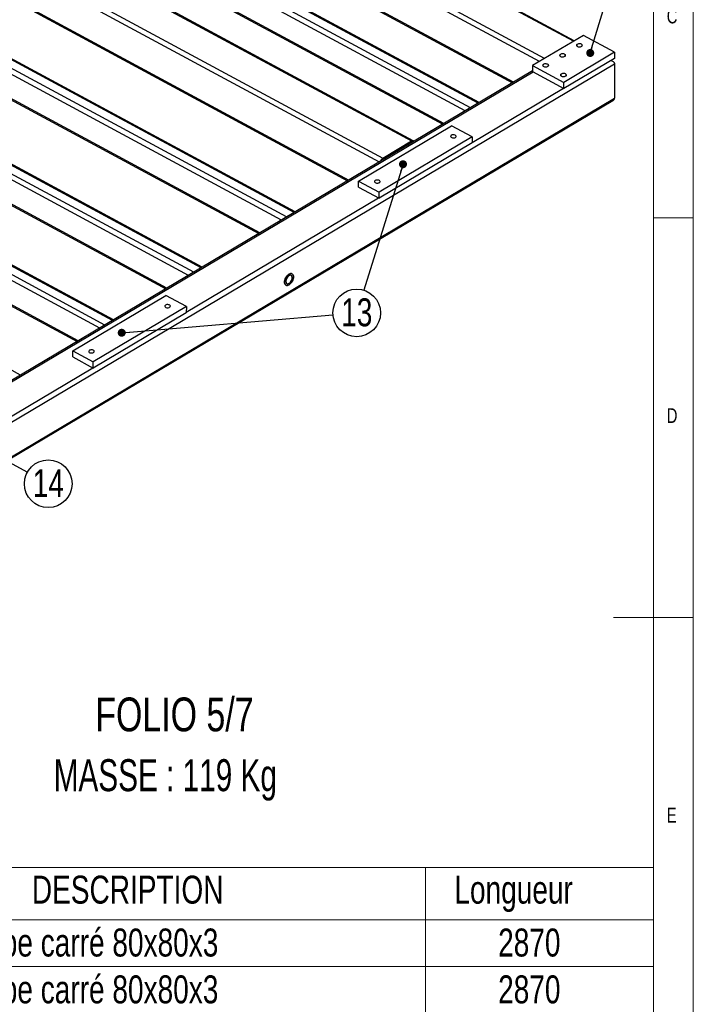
# Model space of a CAD drawing. Header units: millimetres. Extents: x 5 to 589, y 5 to 415.
# Tile 16 of 18: x 505 to 589, y 162 to 285. Entities that reach past the tile are written whole.
import ezdxf

# ---------------------------------------------------------------- set-up
doc = ezdxf.new("R2010")
doc.units = ezdxf.units.MM
doc.layers.add('NOTES', color=6, linetype='Continuous')
doc.layers.add('TRAIT-FORT', color=4, linetype='Continuous', lineweight=25)
doc.styles.add('SLDTEXTSTYLE0', font='TXT', dxfattribs={"width": 0.75})
doc.styles.add('SLDTEXTSTYLE1', font='TXT', dxfattribs={"width": 0.696429})
doc.dimstyles.new('SLDDIMSTYLE8', dxfattribs={"dimtxt": 0.18, "dimasz": 1, "dimexe": 0, "dimexo": 0.0625, "dimgap": 0, "dimtad": 0, "dimtih": 1, "dimtoh": 1, "dimdec": 0, "dimrnd": 1e-09, "dimzin": 0, "dimdsep": 46, "dimtxsty": 'Standard', "dimblk1": 'DOT', "dimblk2": 'DOT', "dimsah": 1, "dimcen": 0.09, "dimadec": 0, "dimazin": 0, "dimtfac": 1, "dimtdec": 0, "dimtofl": 0, "dimtmove": 0, "dimatfit": 3, "dimldrblk": 'DOT', "dimfxl": 1, "dimfrac": 2, "dimtolj": 1, "dimtzin": 0, "dimarcsym": 0})

# ---------------------------------------------------------------- blocks, each defined once
blk = doc.blocks.new('SW_TABLEANNOTATION_0')
at = {"color": 0, "linetype": 'Continuous', "lineweight": 18}
for p, q in [((0, 0), (0, -100.4)), ((120.44, 0), (0, 0)), ((10.93, 0), (10.93, -6.53)), ((22.61, 0), (22.61, -6.53)), ((91.91, 0), (91.91, -6.53)), ((120.44, -100.4), (120.44, 0)), ((0, -6.53), (120.44, -6.53)), ((10.93, -6.53), (10.93, -100.4)), ((22.61, -6.53), (22.61, -100.4)), ((91.91, -6.53), (91.91, -100.4)), ((0, -12.38), (120.44, -12.38)), ((0, -18.24), (120.44, -18.24)), ((0, -24.1), (120.44, -24.1)), ((0, -29.96), (120.44, -29.96)), ((0, -35.81), (120.44, -35.81)), ((0, -41.67), (120.44, -41.67)), ((0, -48.2), (120.44, -48.2)), ((0, -54.72), (120.44, -54.72)), ((0, -61.25), (120.44, -61.25)), ((0, -67.77), (120.44, -67.77)), ((0, -74.3), (120.44, -74.3)), ((0, -80.82), (120.44, -80.82)), ((0, -87.35), (120.44, -87.35)), ((0, -93.88), (120.44, -93.88)), ((0, -100.4), (120.44, -100.4))]:
    blk.add_line(p, q, dxfattribs=at)
at = {"color": 0, "linetype": 'Continuous', "lineweight": 18, "char_height": 3.5, "attachment_point": 1, "style": 'SLDTEXTSTYLE0'}
for s, insert in [('No.', (0.92, -1.01)), ('QTE', (12.49, -1.01)), ('DESCRIPTION', (42.62, -1.01)), ('Longueur', (95.52, -1.01)), ('tube carré 80x80x3', (35.92, -7.63)), ('1', (4.17, -7.63)), ('1', (15.48, -7.63)), ('2870', (101, -7.63)), ('2', (4.17, -13.49)), ('1', (15.48, -13.49)), ('tube carré 80x80x3', (35.92, -13.49)), ('2870', (101, -13.49)), ('3', (4.17, -19.35)), ('2', (15.48, -19.35)), ('tube carré 80x80x3', (35.92, -19.35)), ('970', (102.3, -19.35)), ('tube carré 80x80x3', (35.92, -25.21)), ('4', (4.17, -25.21)), ('1', (15.48, -25.21)), ('810', (102.3, -25.21)), ('tube carré 80x80x3', (35.92, -31.06)), ('5', (4.17, -31.06)), ('1', (15.48, -31.06)), ('810', (102.3, -31.06)), ('6', (4.17, -36.92)), ('1', (15.48, -36.92)), ('tube carré 80x80x3', (35.92, -36.92)), ('810', (102.3, -36.92)), ('7', (4.17, -42.68)), ('9', (15.48, -42.68)), ('Tube rectangulaire 60x30x3', (26.47, -42.68)), ('810', (102.3, -42.68)), ('8', (4.17, -49.21)), ('1', (15.48, -49.21)), ('Platine ép:8 150x100', (34.41, -49.21)), ('Platine ép:8 195x220', (34.41, -55.74)), ('9', (4.17, -55.74)), ('1', (15.48, -55.74)), ('10', (2.88, -62.26)), ('3', (15.48, -62.26)), ('Tube 35x2 Lg:80', (39.57, -62.26)), ('11', (2.88, -68.79)), ('4', (15.48, -68.79)), ('Tube 15x21 Lg:80', (37.63, -68.79)), ('Platine ép:12 220x80 Detail B', (25.2, -75.31)), ('12', (2.88, -75.31)), ('4', (15.48, -75.31)), ('Platine ép:12 220x46 Detail C', (24.65, -81.84)), ('13', (2.88, -81.84)), ('7', (15.48, -81.84)), ('14', (2.88, -88.36)), ('3', (15.48, -88.36)), ('Platine ép:12 150x70 Detail D', (24.81, -88.36)), ('Platine ép:12 120x70 Detail E', (25.29, -94.89)), ('15', (2.88, -94.89)), ('4', (15.48, -94.89))]:
    blk.add_mtext(s, dxfattribs=dict(at, insert=insert))
blk = doc.blocks.new('SW_NOTE_20')
at = {"layer": 'NOTES', "color": 0}
blk.add_circle((2.97, 0.25), 2.98, dxfattribs=at)
at = {"layer": 'NOTES', "color": 0, "insert": (2.98, 2.07), "char_height": 3.5, "attachment_point": 2, "style": 'SLDTEXTSTYLE0'}
blk.add_mtext('13', dxfattribs=at)
blk = doc.blocks.new('_DOT')
at = {"color": 0, "linetype": 'ByBlock', "lineweight": -2}
blk.add_line((-0.5, 0), (-1, 0), dxfattribs=at)
at = {"color": 0, "linetype": 'ByBlock', "const_width": 0.5}
blk.add_lwpolyline([(-0.25, 0, 1), (0.25, 0, 1)], format="xyb", close=True, dxfattribs=at)
blk = doc.blocks.new('SW_NOTE_25')
at = {"layer": 'NOTES', "color": 0}
blk.add_circle((2.61, -1.44), 2.98, dxfattribs=at)
at = {"layer": 'NOTES', "color": 0, "insert": (2.62, 0.38), "char_height": 3.5, "attachment_point": 2, "style": 'SLDTEXTSTYLE0'}
blk.add_mtext('14', dxfattribs=at)

msp = doc.modelspace()

# ---------------------------------------------------------------- linework, layer by layer
at = {"lineweight": 18}
for p, q in [((589, 5), (589, 415)), ((584, 10), (584, 410)), ((584, 260), (589, 260)), ((589, 210), (579, 210))]:
    msp.add_line(p, q, dxfattribs=at)
at = {"lineweight": 18, "flags": 128}
for points in [[(574.48, 281.43), (574.39, 281.5), (574.36, 281.58), (574.39, 281.66), (574.47, 281.74), (574.59, 281.78), (574.74, 281.8), (574.88, 281.79), (575.01, 281.74), (575.1, 281.67), (575.13, 281.59), (575.1, 281.51), (575.02, 281.43), (574.9, 281.39), (574.76, 281.37), (574.61, 281.38), (574.48, 281.43)], [(572.36, 280.17), (572.28, 280.24), (572.24, 280.32), (572.27, 280.41), (572.35, 280.48), (572.47, 280.53), (572.62, 280.55), (572.77, 280.53), (572.89, 280.48), (572.98, 280.42), (573.01, 280.33), (572.99, 280.25), (572.91, 280.18), (572.78, 280.13), (572.64, 280.11), (572.49, 280.12), (572.36, 280.17)], [(570.25, 278.91), (570.16, 278.98), (570.13, 279.07), (570.15, 279.15), (570.23, 279.22), (570.35, 279.27), (570.5, 279.29), (570.65, 279.27), (570.78, 279.23), (570.86, 279.16), (570.9, 279.08), (570.87, 278.99), (570.79, 278.92), (570.67, 278.87), (570.52, 278.85), (570.37, 278.87), (570.25, 278.91)], [(572.48, 277.71), (572.39, 277.78), (572.36, 277.86), (572.38, 277.95), (572.46, 278.02), (572.59, 278.07), (572.73, 278.08), (572.88, 278.07), (573.01, 278.02), (573.09, 277.95), (573.13, 277.87), (573.1, 277.79), (573.02, 277.72), (572.9, 277.67), (572.75, 277.65), (572.61, 277.66), (572.48, 277.71)]]:
    msp.add_lwpolyline(points, dxfattribs=at)
at = {"layer": 'TRAIT-FORT', "lineweight": 25}
for p, q in [((569.72, 279.55), (525.24, 303.54)), ((562.06, 274.34), (517.77, 298.22)), ((562.19, 274.41), (517.99, 298.24)), ((566.49, 276.97), (525.22, 299.22)), ((525.22, 299.06), (566.35, 276.88)), ((560.45, 273.38), (516.5, 297.08)), ((561.11, 273.77), (516.82, 297.65)), ((508.51, 293.98), (553.72, 269.61)), ((553.94, 269.63), (508.73, 294.01)), ((557.76, 271.78), (516.49, 294.04)), ((516.59, 293.82), (557.62, 271.7)), ((573.98, 282.08), (553.27, 293.24)), ((574.1, 282.15), (553.4, 293.32)), ((504.6, 291.28), (549.67, 266.98)), ((504.92, 291.85), (550.12, 267.47)), ((570.38, 279.94), (549.67, 291.1)), ((504.58, 286.96), (545.85, 264.71)), ((504.68, 286.75), (545.71, 264.62)), ((537.43, 259.71), (493.47, 283.41)), ((538.08, 260.1), (493.79, 283.98)), ((539.03, 260.66), (494.75, 284.54)), ((539.16, 260.74), (494.96, 284.57)), ((575.23, 282.82), (568.88, 279.05)), ((579.14, 280.72), (575.23, 282.82)), ((534.73, 258.11), (493.46, 280.36)), ((493.56, 280.15), (534.59, 258.02)), ((579.14, 279.95), (572.78, 276.18)), ((579.14, 280.72), (572.79, 276.94)), ((578.94, 279.54), (578.68, 279.68)), ((579.14, 280.72), (579.14, 279.95)), ((427.23, 189.06), (579.15, 279.27)), ((568.88, 279.05), (568.88, 278.29)), ((568.88, 279.05), (572.79, 276.94)), ((579.15, 279.27), (579.13, 274.95)), ((527.39, 253.75), (483.1, 277.63)), ((527.52, 253.82), (483.32, 277.65)), ((568.88, 278.38), (499.07, 236.93)), ((499.2, 236.86), (568.93, 278.26)), ((568.88, 278.29), (572.78, 276.18)), ((525.78, 252.79), (481.83, 276.49)), ((526.44, 253.18), (482.15, 277.06)), ((561.3, 269.43), (572.73, 276.21)), ((572.78, 276.18), (572.79, 276.94)), ((427.21, 184.74), (579.13, 274.95)), ((427.21, 184.58), (578.94, 274.68)), ((523.09, 251.19), (481.82, 273.45)), ((481.92, 273.23), (522.94, 251.11)), ((516.4, 247.22), (472.2, 271.05)), ((547.09, 264.59), (558.73, 271.51)), ((561.3, 270.12), (558.73, 271.51)), ((514.67, 246.19), (470.71, 269.89)), ((515.32, 246.58), (471.03, 270.46)), ((516.27, 247.15), (471.99, 271.03)), ((561.3, 270.12), (549.65, 263.21)), ((561.3, 270.12), (561.3, 269.36)), ((561.3, 269.36), (549.65, 262.45)), ((550.12, 267.47), (553.72, 269.61)), ((553.72, 269.42), (550.12, 267.28)), ((553.71, 269.41), (553.74, 269.4)), ((511.97, 244.59), (470.7, 266.85)), ((470.8, 266.63), (511.83, 244.51)), ((504.75, 240.31), (460.56, 264.14)), ((547.08, 263.83), (547.09, 264.59)), ((547.08, 263.83), (549.65, 262.45)), ((547.09, 264.59), (549.65, 263.21)), ((525.51, 248.18), (549.6, 262.48)), ((549.65, 262.45), (549.65, 263.21)), ((511.3, 243.34), (522.95, 250.26)), ((525.52, 248.88), (522.95, 250.26)), ((525.52, 248.88), (513.87, 241.96)), ((525.52, 248.88), (525.51, 248.11)), ((525.51, 248.11), (513.87, 241.2)), ((511.3, 243.34), (513.87, 241.96)), ((511.3, 242.58), (511.3, 243.34)), ((511.3, 242.58), (513.87, 241.2)), ((513.87, 241.2), (513.87, 241.96)), ((502.38, 234.44), (513.81, 241.23))]:
    msp.add_line(p, q, dxfattribs=at)
at = {"layer": 'TRAIT-FORT', "lineweight": 25, "flags": 128}
for points in [[(574.51, 281.44), (574.59, 281.41), (574.68, 281.39), (574.78, 281.39), (574.88, 281.4), (574.96, 281.43), (575.03, 281.47), (575.07, 281.52), (575.09, 281.58), (575.08, 281.63), (575.04, 281.68), (574.98, 281.73), (574.9, 281.76), (574.81, 281.78), (574.71, 281.78), (574.62, 281.77), (574.53, 281.74), (574.46, 281.7), (574.42, 281.65), (574.4, 281.59), (574.41, 281.54), (574.45, 281.49), (574.51, 281.44)], [(572.39, 280.19), (572.47, 280.15), (572.56, 280.14), (572.66, 280.13), (572.76, 280.15), (572.84, 280.17), (572.91, 280.21), (572.96, 280.26), (572.97, 280.32), (572.96, 280.37), (572.93, 280.43), (572.87, 280.47), (572.79, 280.5), (572.69, 280.52), (572.59, 280.52), (572.5, 280.51), (572.41, 280.48), (572.35, 280.44), (572.3, 280.39), (572.28, 280.34), (572.29, 280.28), (572.33, 280.23), (572.39, 280.19)], [(570.27, 278.93), (570.35, 278.9), (570.45, 278.88), (570.54, 278.88), (570.64, 278.89), (570.73, 278.92), (570.79, 278.96), (570.84, 279.01), (570.86, 279.06), (570.85, 279.12), (570.81, 279.17), (570.75, 279.21), (570.67, 279.24), (570.58, 279.26), (570.48, 279.27), (570.38, 279.25), (570.3, 279.22), (570.23, 279.18), (570.18, 279.13), (570.17, 279.08), (570.17, 279.02), (570.21, 278.97), (570.27, 278.93)], [(572.51, 277.73), (572.59, 277.69), (572.68, 277.67), (572.78, 277.67), (572.87, 277.68), (572.96, 277.71), (573.03, 277.75), (573.07, 277.8), (573.09, 277.86), (573.08, 277.91), (573.04, 277.96), (572.98, 278.01), (572.9, 278.04), (572.81, 278.06), (572.71, 278.06), (572.61, 278.05), (572.53, 278.02), (572.46, 277.98), (572.42, 277.93), (572.4, 277.88), (572.41, 277.82), (572.44, 277.77), (572.51, 277.73)], [(558.71, 270.32), (558.65, 270.28), (558.62, 270.22), (558.61, 270.17), (558.64, 270.11), (558.69, 270.07), (558.76, 270.03), (558.85, 270), (558.94, 269.99), (559.04, 270), (559.13, 270.02), (559.21, 270.05), (559.27, 270.1), (559.3, 270.15), (559.3, 270.2), (559.28, 270.26), (559.23, 270.31), (559.16, 270.35), (559.07, 270.37), (558.97, 270.38), (558.88, 270.38), (558.78, 270.36), (558.71, 270.32)], [(549.18, 264.66), (549.12, 264.62), (549.09, 264.57), (549.09, 264.51), (549.11, 264.46), (549.16, 264.41), (549.23, 264.37), (549.32, 264.34), (549.41, 264.33), (549.51, 264.34), (549.6, 264.36), (549.68, 264.39), (549.74, 264.44), (549.77, 264.49), (549.77, 264.55), (549.75, 264.6), (549.7, 264.65), (549.63, 264.69), (549.54, 264.71), (549.45, 264.72), (549.35, 264.72), (549.26, 264.7), (549.18, 264.66)], [(538.93, 252.6), (538.92, 252.47), (538.9, 252.34), (538.85, 252.2), (538.79, 252.07), (538.71, 251.94), (538.62, 251.82), (538.53, 251.72), (538.43, 251.64), (538.32, 251.58), (538.22, 251.54), (538.13, 251.53), (538.04, 251.54), (537.97, 251.58), (537.9, 251.64), (537.86, 251.72), (537.83, 251.83), (537.82, 251.94), (537.83, 252.07), (537.86, 252.21), (537.91, 252.34), (537.97, 252.48), (538.05, 252.61), (538.13, 252.72), (538.23, 252.82), (538.33, 252.91), (538.43, 252.97), (538.53, 253), (538.63, 253.02), (538.72, 253), (538.79, 252.97), (538.85, 252.9), (538.9, 252.82), (538.93, 252.72), (538.93, 252.6)], [(538.38, 251.61), (538.48, 251.68), (538.58, 251.77), (538.67, 251.88), (538.75, 252), (538.82, 252.14), (538.87, 252.27), (538.91, 252.41), (538.93, 252.54), (538.93, 252.66), (538.91, 252.77), (538.88, 252.87), (538.82, 252.94), (538.75, 252.99), (538.67, 253.01), (538.58, 253.01), (538.48, 252.99), (538.38, 252.94), (538.28, 252.87), (538.18, 252.78), (538.09, 252.67), (538.01, 252.54), (537.94, 252.41), (537.88, 252.27), (537.84, 252.14), (537.82, 252.01), (537.82, 251.88), (537.84, 251.77), (537.88, 251.68), (537.93, 251.61), (538, 251.56), (538.08, 251.53), (538.17, 251.53), (538.27, 251.56), (538.38, 251.61)], [(538.38, 251.8), (538.46, 251.86), (538.54, 251.94), (538.62, 252.04), (538.68, 252.14), (538.73, 252.26), (538.76, 252.37), (538.77, 252.48), (538.77, 252.58), (538.75, 252.67), (538.71, 252.74), (538.65, 252.78), (538.58, 252.8), (538.51, 252.8), (538.42, 252.77), (538.34, 252.72), (538.25, 252.65), (538.17, 252.56), (538.11, 252.46), (538.05, 252.35), (538.01, 252.23), (537.99, 252.12), (537.98, 252.01), (538, 251.92), (538.03, 251.84), (538.07, 251.79), (538.14, 251.75), (538.21, 251.74), (538.29, 251.76), (538.38, 251.8)], [(522.92, 249.07), (522.87, 249.03), (522.83, 248.98), (522.83, 248.92), (522.85, 248.87), (522.9, 248.82), (522.97, 248.78), (523.06, 248.75), (523.16, 248.74), (523.26, 248.75), (523.35, 248.77), (523.43, 248.8), (523.48, 248.85), (523.51, 248.9), (523.52, 248.96), (523.5, 249.01), (523.45, 249.06), (523.37, 249.1), (523.29, 249.12), (523.19, 249.13), (523.09, 249.13), (523, 249.11), (522.92, 249.07)], [(513.4, 243.42), (513.34, 243.37), (513.31, 243.32), (513.3, 243.26), (513.33, 243.21), (513.37, 243.16), (513.45, 243.12), (513.53, 243.1), (513.63, 243.09), (513.73, 243.09), (513.82, 243.11), (513.9, 243.15), (513.95, 243.19), (513.99, 243.24), (513.99, 243.3), (513.97, 243.35), (513.92, 243.4), (513.85, 243.44), (513.76, 243.47), (513.66, 243.48), (513.56, 243.47), (513.47, 243.45), (513.4, 243.42)]]:
    msp.add_lwpolyline(points, dxfattribs=at)
at = {"layer": 'TRAIT-FORT', "lineweight": 25}
for centre, radius, start, end in [((553.85, 269.46), 0.19, 29.4156, 130.4228), ((553.79, 269.32), 0.12, 80.495, 125.1432), ((550.52, 266.87), 0.717, 123.7181, 163.6552), ((550.29, 267.01), 0.315, 122.508, 145.0924)]:
    msp.add_arc(centre, radius, start, end, dxfattribs=at)
for centre, start_param, end_param in [((578.5, 279.26), 6.268832, 7.684375), ((578.5, 279.26), 6.268832, 7.684375), ((578.48, 274.94), 5.483066, 6.268832), ((578.48, 274.94), 5.483066, 6.268832)]:
    msp.add_ellipse(centre, major_axis=(0.652, 0.013), ratio=0.583097, start_param=start_param, end_param=end_param, dxfattribs=at)

# ---------------------------------------------------------------- block references
at = {"lineweight": 18}
msp.add_blockref('SW_TABLEANNOTATION_0', (463.56, 178.69), dxfattribs=at)
at = {"layer": 'NOTES'}
for name, p in [('SW_NOTE_20', (543.88, 247.85)), ('SW_NOTE_25', (505.62, 228.16))]:
    msp.add_blockref(name, p, dxfattribs=at)

# ---------------------------------------------------------------- texts
at = {"layer": 'NOTES', "attachment_point": 1}
for s, insert, char_height, style in [('C', (585.67, 286.17), 1.85, 'SLDTEXTSTYLE0'), ('D', (585.67, 236.17), 1.85, 'SLDTEXTSTYLE0'), ('FOLIO 5/7', (514.12, 199.97), 4.233, 'SLDTEXTSTYLE0'), ('MASSE : 119 Kg', (508.91, 192.25), 4, 'SLDTEXTSTYLE1'), ('E', (585.67, 186.17), 1.85, 'SLDTEXTSTYLE0')]:
    msp.add_mtext(s, dxfattribs=dict(at, insert=insert, char_height=char_height, style=style))

# ---------------------------------------------------------------- leaders
at = {"layer": 'NOTES'}
for points in [[(576.09, 280.62), (578.05, 287.01)], [(552.65, 266.7), (547.74, 250.95)], [(517.43, 245.61), (543.88, 247.85)], [(496.27, 233.29), (505.62, 228.16)]]:
    msp.add_leader(points, dimstyle='SLDDIMSTYLE8', dxfattribs=at)

doc.saveas('drawing.dxf')
